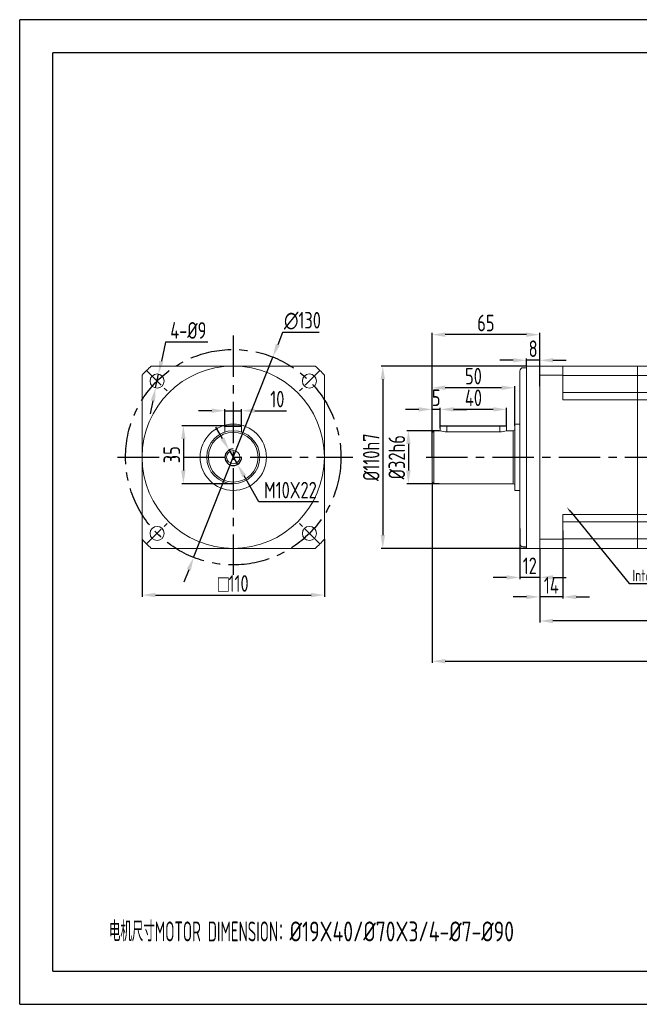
# Model space of a CAD drawing. Header units: millimetres. Extents: x -20 to 820, y -20 to 574.
# Tile 1 of 3: x -20 to 354, y -20 to 574. Entities that reach past the tile are written whole.
import ezdxf
from ezdxf import colors
from ezdxf.entities.mleader import LeaderData, LeaderLine
from ezdxf.math import Vec2, Vec3

# ---------------------------------------------------------------- set-up
doc = ezdxf.new("R2010")
doc.units = ezdxf.units.MM
doc.header["$LTSCALE"] = 20
doc.linetypes.add('CENTER', pattern=[2, 1.25, -0.25, 0.25, -0.25])
doc.layers.get('0').update_dxf_attribs({"lineweight": 20})
doc.layers.add('1轮廓实线层', color=7, linetype='Continuous', lineweight=20)
for name, color, linetype in [('2细线层', 4, 'Continuous'), ('3中心线层', 1, 'CENTER'), ('7标注层', 4, 'Continuous'), ('图框层', 7, 'Continuous')]:
    doc.layers.add(name, color=color, linetype=linetype)
doc.styles.get("Standard").update_dxf_attribs({"font": 'isocp.shx', "width": 0.8, "bigfont": 'gbcbig.shx'})
doc.styles.add('TH_GBDIM', font='isocp.shx', dxfattribs={"width": 0.8, "bigfont": 'gbcbig.shx'})
doc.dimstyles.new('TH_GBDIM', dxfattribs={"dimscale": 2, "dimtxt": 5, "dimasz": 4, "dimexe": 0.5, "dimexo": 0, "dimgap": 1, "dimtad": 1, "dimtoh": 1, "dimdec": 3, "dimdsep": 46, "dimtxsty": 'TH_GBDIM', "dimcen": 0, "dimclrd": 256, "dimclre": 256, "dimclrt": 256, "dimadec": 3, "dimazin": 2, "dimtfac": 0.714286, "dimtdec": 3, "dimtmove": 0, "dimatfit": 3, "dimfxl": 1, "dimtolj": 1, "dimtzin": 0, "dimlwd": -1, "dimarcsym": 0})
doc.dimstyles.new('TH_GBDIM$0', dxfattribs={"dimscale": 2, "dimtxt": 5, "dimasz": 4, "dimexe": 0.5, "dimexo": 0, "dimgap": 1, "dimtad": 1, "dimtoh": 1, "dimdec": 3, "dimdsep": 46, "dimtxsty": 'TH_GBDIM', "dimcen": 0, "dimclrd": 256, "dimclre": 256, "dimclrt": 256, "dimadec": 3, "dimazin": 2, "dimtfac": 0.714286, "dimtdec": 3, "dimtmove": 0, "dimatfit": 3, "dimfxl": 1, "dimtolj": 1, "dimtzin": 0, "dimlwd": -1, "dimarcsym": 0})

# ---------------------------------------------------------------- blocks, each defined once
blk = doc.blocks.new('*D40')
at = {"layer": '7标注层', "lineweight": -2}
for p, q in [((233.16, 326.05), (213.63, 326.05)), ((233.16, 294.05), (213.63, 294.05))]:
    blk.add_line(p, q, dxfattribs=at)
at = {"layer": '7标注层'}
blk.add_line((214.63, 318.05), (214.63, 302.05), dxfattribs=at)
for points in [[(215.96, 318.05), (213.3, 318.05), (214.63, 326.05)], [(213.3, 302.05), (215.96, 302.05), (214.63, 294.05)]]:
    blk.add_solid(points, dxfattribs=at)
at = {"layer": 'Defpoints', "color": 0}
for p in [(233.16, 326.05), (214.63, 294.05), (233.16, 294.05)]:
    blk.add_point(p, dxfattribs=at)
at = {"layer": '7标注层', "insert": (207.63, 310.05), "char_height": 10, "attachment_point": 5, "rotation": 90}
blk.add_mtext('\\A1;{%%c32}{}{h6{\\H0.7x;}{}}', dxfattribs=at)
blk = doc.blocks.new('*D41')
at = {"layer": '7标注层', "lineweight": -2}
for p, q in [((281.89, 267.11), (281.89, 236.54)), ((293.89, 255.05), (293.89, 236.54))]:
    blk.add_line(p, q, dxfattribs=at)
at = {"layer": '7标注层'}
for p, q in [((273.89, 237.54), (265.89, 237.54)), ((293.89, 237.54), (281.89, 237.54)), ((301.89, 237.54), (309.89, 237.54))]:
    blk.add_line(p, q, dxfattribs=at)
for points in [[(273.89, 236.2), (273.89, 238.87), (281.89, 237.54)], [(301.89, 238.87), (301.89, 236.2), (293.89, 237.54)]]:
    blk.add_solid(points, dxfattribs=at)
at = {"layer": 'Defpoints', "color": 0}
for p in [(281.89, 267.11), (293.89, 255.05), (281.89, 237.54)]:
    blk.add_point(p, dxfattribs=at)
at = {"layer": '7标注层', "insert": (287.89, 244.54), "char_height": 10, "attachment_point": 5}
blk.add_mtext('\\A1;12', dxfattribs=at)
blk = doc.blocks.new('*D42')
at = {"layer": '7标注层', "lineweight": -2}
for p, q in [((307.89, 265.89), (307.89, 224.75)), ((293.89, 250.05), (293.89, 224.75))]:
    blk.add_line(p, q, dxfattribs=at)
at = {"layer": '7标注层'}
for p, q in [((285.89, 225.75), (277.89, 225.75)), ((307.89, 225.75), (293.89, 225.75)), ((315.89, 225.75), (323.89, 225.75))]:
    blk.add_line(p, q, dxfattribs=at)
for points in [[(285.89, 224.42), (285.89, 227.09), (293.89, 225.75)], [(315.89, 227.09), (315.89, 224.42), (307.89, 225.75)]]:
    blk.add_solid(points, dxfattribs=at)
at = {"layer": 'Defpoints', "color": 0}
for p in [(307.89, 265.89), (293.89, 250.05), (293.89, 225.75)]:
    blk.add_point(p, dxfattribs=at)
at = {"layer": '7标注层', "insert": (300.89, 232.75), "char_height": 10, "attachment_point": 5}
blk.add_mtext('\\A1;14', dxfattribs=at)
blk = doc.blocks.new('*D43')
at = {"layer": '7标注层', "lineweight": -2}
for p, q in [((228.89, 310.05), (228.89, 384.99)), ((293.89, 364.82), (293.89, 384.99))]:
    blk.add_line(p, q, dxfattribs=at)
at = {"layer": '7标注层'}
blk.add_line((285.89, 383.99), (236.89, 383.99), dxfattribs=at)
for points in [[(236.89, 385.33), (236.89, 382.66), (228.89, 383.99)], [(285.89, 382.66), (285.89, 385.33), (293.89, 383.99)]]:
    blk.add_solid(points, dxfattribs=at)
at = {"layer": 'Defpoints', "color": 0}
for p in [(228.89, 383.99), (293.89, 364.82), (228.89, 310.05)]:
    blk.add_point(p, dxfattribs=at)
at = {"layer": '7标注层', "insert": (261.39, 390.99), "char_height": 10, "attachment_point": 5}
blk.add_mtext('\\A1;65', dxfattribs=at)
blk = doc.blocks.new('*D44')
at = {"layer": '7标注层', "lineweight": -2}
for p, q in [((233.89, 328.65), (233.89, 339.91)), ((273.89, 328.51), (273.89, 339.91))]:
    blk.add_line(p, q, dxfattribs=at)
at = {"layer": '7标注层'}
blk.add_line((265.89, 338.91), (241.89, 338.91), dxfattribs=at)
for points in [[(241.89, 340.25), (241.89, 337.58), (233.89, 338.91)], [(265.89, 337.58), (265.89, 340.25), (273.89, 338.91)]]:
    blk.add_solid(points, dxfattribs=at)
at = {"layer": 'Defpoints', "color": 0}
for p in [(233.89, 338.91), (233.89, 328.65), (273.89, 328.51)]:
    blk.add_point(p, dxfattribs=at)
at = {"layer": '7标注层', "insert": (253.89, 345.91), "char_height": 10, "attachment_point": 5}
blk.add_mtext('\\A1;40', dxfattribs=at)
blk = doc.blocks.new('*D45')
at = {"layer": '7标注层'}
for p, q in [((220.89, 338.91), (212.89, 338.91)), ((233.89, 338.91), (228.89, 338.91)), ((241.89, 338.91), (249.89, 338.91))]:
    blk.add_line(p, q, dxfattribs=at)
at = {"layer": '7标注层', "lineweight": -2}
for p, q in [((228.89, 310.05), (228.89, 339.91)), ((233.89, 327.63), (233.89, 339.91))]:
    blk.add_line(p, q, dxfattribs=at)
at = {"layer": '7标注层'}
for points in [[(220.89, 337.58), (220.89, 340.25), (228.89, 338.91)], [(241.89, 340.25), (241.89, 337.58), (233.89, 338.91)]]:
    blk.add_solid(points, dxfattribs=at)
at = {"layer": 'Defpoints', "color": 0}
for p in [(228.89, 338.91), (233.89, 327.63), (228.89, 310.05)]:
    blk.add_point(p, dxfattribs=at)
at = {"layer": '7标注层', "insert": (231.39, 345.91), "char_height": 10, "attachment_point": 5}
blk.add_mtext('\\A1;5', dxfattribs=at)
blk = doc.blocks.new('*D46')
at = {"layer": '7标注层', "lineweight": -2}
for p, q in [((228.89, 321.55), (228.89, 352.95)), ((278.89, 329.05), (278.89, 352.95))]:
    blk.add_line(p, q, dxfattribs=at)
at = {"layer": '7标注层'}
blk.add_line((270.89, 351.95), (236.89, 351.95), dxfattribs=at)
for points in [[(236.89, 353.28), (236.89, 350.61), (228.89, 351.95)], [(270.89, 350.61), (270.89, 353.28), (278.89, 351.95)]]:
    blk.add_solid(points, dxfattribs=at)
at = {"layer": 'Defpoints', "color": 0}
for p in [(228.89, 351.95), (278.89, 329.05), (228.89, 321.55)]:
    blk.add_point(p, dxfattribs=at)
at = {"layer": '7标注层', "insert": (253.89, 358.95), "char_height": 10, "attachment_point": 5}
blk.add_mtext('\\A1;50', dxfattribs=at)
blk = doc.blocks.new('*D47')
at = {"layer": '7标注层'}
for p, q in [((277.89, 368.51), (269.89, 368.51)), ((293.89, 368.51), (285.89, 368.51)), ((301.89, 368.51), (309.89, 368.51))]:
    blk.add_line(p, q, dxfattribs=at)
at = {"layer": '7标注层', "lineweight": -2}
for p, q in [((285.89, 364.82), (285.89, 369.51)), ((293.89, 352.84), (293.89, 369.51))]:
    blk.add_line(p, q, dxfattribs=at)
at = {"layer": '7标注层'}
for points in [[(277.89, 367.18), (277.89, 369.84), (285.89, 368.51)], [(301.89, 369.84), (301.89, 367.18), (293.89, 368.51)]]:
    blk.add_solid(points, dxfattribs=at)
at = {"layer": 'Defpoints', "color": 0}
for p in [(285.89, 368.51), (285.89, 364.82), (293.89, 352.84)]:
    blk.add_point(p, dxfattribs=at)
at = {"layer": '7标注层', "insert": (289.89, 375.51), "char_height": 10, "attachment_point": 5}
blk.add_mtext('\\A1;8', dxfattribs=at)
blk = doc.blocks.new('*D48')
at = {"layer": '7标注层', "lineweight": -2}
for p, q in [((53.91, 260.54), (53.91, 225.9)), ((163.91, 260.54), (163.91, 225.9))]:
    blk.add_line(p, q, dxfattribs=at)
at = {"layer": '7标注层'}
blk.add_line((61.91, 226.9), (155.91, 226.9), dxfattribs=at)
for points in [[(61.91, 228.23), (61.91, 225.56), (53.91, 226.9)], [(155.91, 225.56), (155.91, 228.23), (163.91, 226.9)]]:
    blk.add_solid(points, dxfattribs=at)
at = {"layer": 'Defpoints', "color": 0}
for p in [(53.91, 260.54), (163.91, 260.54), (163.91, 226.9)]:
    blk.add_point(p, dxfattribs=at)
at = {"layer": '7标注层', "insert": (108.91, 233.9), "char_height": 10, "attachment_point": 5}
blk.add_mtext('\\A1;{\\Famgdt;o}110', dxfattribs=at)
blk = doc.blocks.new('*D49')
at = {"layer": '7标注层', "transparency": 16777216}
for p, q in [((67.98, 379.54), (65.51, 367.99)), ((93.62, 379.54), (67.98, 379.54)), ((62.05, 351.85), (63.83, 360.17)), ((60.38, 344.03), (58.7, 336.21))]:
    blk.add_line(p, q, dxfattribs=at)
for points in [[(64.21, 368.27), (66.81, 367.71), (63.83, 360.17)], [(59.07, 344.31), (61.68, 343.75), (62.05, 351.85)]]:
    blk.add_solid(points, dxfattribs=at)
at = {"layer": 'Defpoints', "color": 0, "transparency": 16777216}
for p in [(63.83, 360.17), (62.05, 351.85)]:
    blk.add_point(p, dxfattribs=at)
at = {"layer": '7标注层', "transparency": 16777216, "insert": (81.8, 386.54), "char_height": 10, "attachment_point": 5}
blk.add_mtext('\\A1;{4-%%c9}{}{}', dxfattribs=at)
blk = doc.blocks.new('*D50')
at = {"layer": '7标注层', "lineweight": -2, "transparency": 16777216}
for p, q in [((103.91, 328.38), (103.91, 339.12)), ((113.91, 328.38), (113.91, 339.12))]:
    blk.add_line(p, q, dxfattribs=at)
at = {"layer": '7标注层', "transparency": 16777216}
for p, q in [((95.91, 338.12), (87.91, 338.12)), ((103.91, 338.12), (113.91, 338.12)), ((121.91, 338.12), (141.11, 338.12))]:
    blk.add_line(p, q, dxfattribs=at)
for points in [[(95.91, 339.45), (95.91, 336.78), (103.91, 338.12)], [(121.91, 339.45), (121.91, 336.78), (113.91, 338.12)]]:
    blk.add_solid(points, dxfattribs=at)
at = {"layer": 'Defpoints', "color": 0, "transparency": 16777216}
for p in [(113.91, 338.12), (103.91, 328.38), (113.91, 328.38)]:
    blk.add_point(p, dxfattribs=at)
at = {"layer": '7标注层', "transparency": 16777216, "insert": (135.51, 345.12), "char_height": 10, "attachment_point": 5}
blk.add_mtext('\\A1;10', dxfattribs=at)
blk = doc.blocks.new('*D51')
at = {"layer": '7标注层', "lineweight": -2, "transparency": 16777216}
for p, q in [((104.41, 329.05), (77.8, 329.05)), ((108.91, 294.05), (77.8, 294.05))]:
    blk.add_line(p, q, dxfattribs=at)
at = {"layer": '7标注层', "transparency": 16777216}
blk.add_line((78.8, 321.05), (78.8, 302.05), dxfattribs=at)
for points in [[(77.46, 321.05), (80.13, 321.05), (78.8, 329.05)], [(77.46, 302.05), (80.13, 302.05), (78.8, 294.05)]]:
    blk.add_solid(points, dxfattribs=at)
at = {"layer": 'Defpoints', "color": 0, "transparency": 16777216}
for p in [(104.41, 329.05), (78.8, 294.05), (108.91, 294.05)]:
    blk.add_point(p, dxfattribs=at)
at = {"layer": '7标注层', "transparency": 16777216, "insert": (71.8, 311.55), "char_height": 10, "attachment_point": 5, "rotation": 90}
blk.add_mtext('\\A1;35', dxfattribs=at)
blk = doc.blocks.new('A$C3B472293')
for p, q in [((3, 20), (0, 20)), ((0, 20), (0, -20)), ((3, 20), (3, -20)), ((8, 18.8), (8, 15.98)), ((12, 18.8), (8, 18.8)), ((8.2, 19), (12, 19)), ((12, 18.8), (12, 19)), ((12, 19), (44, 19)), ((12, 18.8), (12, 15.34)), ((44, 18.8), (12, 18.8)), ((44, 19), (47.8, 19)), ((44, 18.8), (44, 15.34)), ((48, 18.8), (44, 18.8)), ((48, 16), (48, 18.8)), ((8, 16), (4, 16)), ((12, 15.34), (44, 15.34)), ((52, 16), (48, 16)), ((52, 16), (53, 15)), ((52, 16), (52, -16)), ((53, 15), (53, -15)), ((52, -16), (4, -16)), ((53, -15), (52, -16)), ((0, -20), (3, -20))]:
    blk.add_line(p, q)
for centre, radius, start, end in [((8.2, 18.8), 0.2, 90, 180), ((47.8, 18.8), 0.2, 0, 90), ((12.13, 28.6), 13.25, 252.11386, 269.45919), ((43.84, 28.8), 13.46, 270.66855, 287.99437)]:
    blk.add_arc(centre, radius, start, end)
at = {"layer": '1轮廓实线层'}
blk.add_line((4, 16), (4, -16), dxfattribs=at)
at = {"layer": '1轮廓实线层', "ltscale": 0.1}
for centre, start, end in [((4, 17), 180, 270), ((4, -17), 90, 180)]:
    blk.add_arc(centre, 1, start, end, dxfattribs=at)
blk = doc.blocks.new('*D52')
at = {"layer": '7标注层', "transparency": 16777216}
for p, q in [((102.4, 321.3), (98.39, 328.23)), ((106.4, 314.38), (111.41, 305.72)), ((124.42, 283.21), (115.41, 298.79)), ((160.42, 283.21), (124.42, 283.21))]:
    blk.add_line(p, q, dxfattribs=at)
for points in [[(103.55, 321.97), (101.24, 320.63), (106.4, 314.38)], [(116.57, 299.46), (114.26, 298.13), (111.41, 305.72)]]:
    blk.add_solid(points, dxfattribs=at)
at = {"layer": 'Defpoints', "color": 0, "transparency": 16777216}
for p in [(106.4, 314.38), (111.41, 305.72)]:
    blk.add_point(p, dxfattribs=at)
at = {"layer": '7标注层', "transparency": 16777216, "insert": (143.42, 290.21), "char_height": 10, "attachment_point": 5, "style": 'TH_GBDIM'}
blk.add_mtext('\\A1;{M10X22}{}{}', dxfattribs=at)
blk = doc.blocks.new('*D58')
at = {"layer": '7标注层', "transparency": 16777216}
for p, q in [((138.69, 385.37), (135.75, 377.93)), ((160.67, 385.37), (138.69, 385.37)), ((85.01, 249.6), (132.8, 370.49)), ((82.07, 242.16), (79.12, 234.72))]:
    blk.add_line(p, q, dxfattribs=at)
for points in [[(134.51, 378.42), (136.99, 377.44), (132.8, 370.49)], [(80.83, 242.65), (83.31, 241.67), (85.01, 249.6)]]:
    blk.add_solid(points, dxfattribs=at)
at = {"layer": 'Defpoints', "color": 0, "transparency": 16777216}
for p in [(132.8, 370.49), (85.01, 249.6)]:
    blk.add_point(p, dxfattribs=at)
at = {"layer": '7标注层', "transparency": 16777216, "insert": (150.68, 392.37), "char_height": 10, "attachment_point": 5, "style": 'TH_GBDIM'}
blk.add_mtext('\\A1;∅130', dxfattribs=at)
blk = doc.blocks.new('*D60')
at = {"layer": '7标注层', "lineweight": -2}
for p, q in [((489.69, 305.23), (489.69, 210.26)), ((293.89, 236.05), (293.89, 210.26))]:
    blk.add_line(p, q, dxfattribs=at)
at = {"layer": '7标注层'}
blk.add_line((481.69, 211.26), (301.89, 211.26), dxfattribs=at)
for points in [[(301.89, 212.59), (301.89, 209.92), (293.89, 211.26)], [(481.69, 209.92), (481.69, 212.59), (489.69, 211.26)]]:
    blk.add_solid(points, dxfattribs=at)
at = {"layer": 'Defpoints', "color": 0}
for p in [(489.69, 305.23), (293.89, 236.05), (293.89, 211.26)]:
    blk.add_point(p, dxfattribs=at)
at = {"layer": '7标注层', "insert": (391.79, 218.26), "char_height": 10, "attachment_point": 5, "style": 'TH_GBDIM'}
blk.add_mtext('\\A1;195.8', dxfattribs=at)
blk = doc.blocks.new('FGGH')
for p, q in [((0, 55), (-41.8, 55)), ((-41.8, 55), (-41.8, 52.96)), ((0, 55), (0, -55)), ((-41.8, 52.96), (-41.8, 49.27)), ((0, 49.27), (-41.8, 49.27)), ((-41.8, 49.27), (-41.8, 0)), ((-41.8, 38.95), (-41.8, 37.69)), ((-41.8, 37.69), (-41.8, 34.64)), ((0, 34.64), (-41.8, 34.64)), ((-41.8, 0), (-41.8, -49.27)), ((0, -34.64), (-41.8, -34.64)), ((-41.8, -34.64), (-41.8, -37.69)), ((-41.8, -37.69), (-41.8, -38.95)), ((0, -49.27), (-41.8, -49.27)), ((-41.8, -49.27), (-41.8, -52.96)), ((-41.8, -52.96), (-41.8, -55)), ((0, -55), (-41.8, -55))]:
    blk.add_line(p, q)
for points in [[(0, 38.95), (-41.8, 38.95)], [(-41.8, -38.95), (0, -38.95)]]:
    blk.add_open_spline(points, degree=1)
at = {"layer": '1轮廓实线层'}
for p, q in [((-41.8, 55), (-41.8, 50)), ((-41.8, 55), (-41.8, 50)), ((-41.8, -50), (-41.8, -55)), ((-41.8, -50), (-41.8, -55))]:
    blk.add_line(p, q, dxfattribs=at)
blk = doc.blocks.new('*D61')
at = {"layer": '7标注层', "lineweight": -2}
for p, q in [((285.89, 365.05), (198.18, 365.05)), ((285.89, 255.05), (198.18, 255.05))]:
    blk.add_line(p, q, dxfattribs=at)
at = {"layer": '7标注层'}
blk.add_line((199.18, 357.05), (199.18, 263.05), dxfattribs=at)
for points in [[(200.51, 357.05), (197.85, 357.05), (199.18, 365.05)], [(197.85, 263.05), (200.51, 263.05), (199.18, 255.05)]]:
    blk.add_solid(points, dxfattribs=at)
at = {"layer": 'Defpoints', "color": 0}
for p in [(285.89, 365.05), (199.18, 255.05), (285.89, 255.05)]:
    blk.add_point(p, dxfattribs=at)
at = {"layer": '7标注层', "insert": (192.18, 310.05), "char_height": 10, "attachment_point": 5, "rotation": 90}
blk.add_mtext('\\A1;{%%c110}{}{h7{\\H0.7x;}{}}', dxfattribs=at)
blk = doc.blocks.new('*D237')
at = {"layer": '7标注层', "lineweight": -2}
for p, q in [((544.69, 310.05), (544.69, 185.97)), ((228.89, 295.05), (228.89, 185.97))]:
    blk.add_line(p, q, dxfattribs=at)
at = {"layer": '7标注层'}
blk.add_line((236.89, 186.97), (536.69, 186.97), dxfattribs=at)
for points in [[(236.89, 188.3), (236.89, 185.64), (228.89, 186.97)], [(536.69, 185.64), (536.69, 188.3), (544.69, 186.97)]]:
    blk.add_solid(points, dxfattribs=at)
at = {"layer": 'Defpoints', "color": 0}
for p in [(544.69, 310.05), (228.89, 295.05), (544.69, 186.97)]:
    blk.add_point(p, dxfattribs=at)
at = {"layer": '7标注层', "insert": (386.79, 193.97), "char_height": 10, "attachment_point": 5, "style": 'TH_GBDIM'}
blk.add_mtext('\\A1;315.8', dxfattribs=at)

msp = doc.modelspace()

# ---------------------------------------------------------------- linework, layer by layer
at = {"ltscale": 0.1}
for p, q in [((293.889, 365.0476), (307.889, 365.0476)), ((293.889, 359.5552), (307.889, 359.5552)), ((293.889, 260.54), (307.889, 260.54)), ((293.889, 255.0476), (313.089, 255.0476))]:
    msp.add_line(p, q, dxfattribs=at)
for p, q in [((307.889, 365.0476), (313.089, 365.0476)), ((307.889, 365.0476), (307.889, 363.0064)), ((307.889, 363.0064), (307.889, 359.3205)), ((313.089, 365.0476), (352.889, 365.0476)), ((352.889, 365.0476), (352.889, 363.0064)), ((352.889, 363.0064), (352.889, 359.3205)), ((307.889, 359.3205), (313.089, 359.3205)), ((307.889, 359.3205), (307.889, 348.9959)), ((313.089, 359.3205), (352.889, 359.3205)), ((352.889, 359.3205), (352.889, 310.0476)), ((307.889, 348.9959), (307.889, 347.7353)), ((307.889, 347.7353), (307.889, 344.6886)), ((307.889, 344.6886), (313.089, 344.6886)), ((313.089, 344.6886), (352.889, 344.6886)), ((352.889, 348.9959), (352.889, 347.7353)), ((352.889, 347.7353), (352.889, 344.6886)), ((352.889, 310.0476), (352.889, 260.7746)), ((307.889, 275.4066), (307.889, 272.3599)), ((307.889, 275.4066), (313.089, 275.4066)), ((313.089, 275.4066), (352.889, 275.4066)), ((352.889, 275.4066), (352.889, 272.3599)), ((307.889, 272.3599), (307.889, 271.0993)), ((307.889, 271.0993), (307.889, 260.7746)), ((352.889, 272.3599), (352.889, 271.0993)), ((307.889, 260.7746), (313.089, 260.7746)), ((307.889, 260.7746), (307.889, 257.0888)), ((307.889, 257.0888), (307.889, 255.0476)), ((313.089, 260.7746), (352.889, 260.7746)), ((352.889, 260.7746), (352.889, 257.0888)), ((352.889, 257.0888), (352.889, 255.0476)), ((313.089, 255.0476), (352.889, 255.0476))]:
    msp.add_line(p, q)
for points in [[(307.889, 348.9959), (313.089, 348.9959)], [(313.089, 348.9959), (352.889, 348.9959)], [(313.089, 271.0993), (307.889, 271.0993)], [(352.889, 271.0993), (313.089, 271.0993)]]:
    msp.add_open_spline(points, degree=1)
at = {"layer": '1轮廓实线层'}
for p, q in [((59.3982, 365.0476), (158.4134, 365.0476)), ((283.889, 364.0476), (285.889, 364.0476)), ((293.889, 365.0476), (285.889, 365.0476)), ((285.889, 365.0476), (285.889, 255.0476)), ((293.889, 365.0476), (293.889, 255.0476)), ((352.889, 365.0476), (352.889, 360.0476)), ((352.889, 365.0476), (352.889, 360.0476)), ((53.9058, 260.54), (53.9058, 359.5552)), ((163.9058, 359.5552), (163.9058, 260.54)), ((281.889, 362.0476), (281.889, 258.0476)), ((103.9058, 328.5476), (103.9058, 325.2463)), ((103.9058, 328.5476), (113.9058, 328.5476)), ((104.4058, 329.0476), (113.4058, 329.0476)), ((108.9058, 329.0476), (105.4058, 329.0476)), ((113.9058, 328.5476), (113.9058, 325.2463)), ((307.889, 275.4066), (307.889, 255.0476)), ((283.889, 256.0476), (285.889, 256.0476)), ((352.889, 260.0476), (352.889, 255.0476)), ((352.889, 260.0476), (352.889, 255.0476)), ((158.4134, 255.0476), (59.3982, 255.0476)), ((293.889, 255.0476), (285.889, 255.0476))]:
    msp.add_line(p, q, dxfattribs=at)
for centre, radius in [((108.9058, 310.0476), 55), ((62.9439, 356.0095), 4.25), ((154.8678, 356.0095), 4.25), ((108.9058, 310.0476), 20), ((108.9058, 310.0476), 16), ((108.9058, 310.0476), 15), ((108.9058, 310.0476), 4), ((62.9439, 264.0856), 4.25), ((154.8678, 264.0856), 4.25)]:
    msp.add_circle(centre, radius, dxfattribs=at)
for centre, radius, start, end in [((108.9058, 310.0476), 74, 131.9915721, 138.0084279), ((108.9058, 310.0476), 74, 41.9915721, 48.0084279), ((283.889, 362.0476), 2, 90, 180), ((104.4058, 328.5476), 0.5, 90, 180), ((113.4058, 328.5476), 0.5, 0, 90), ((108.9058, 310.0476), 74, 221.9915721, 228.0084279), ((108.9058, 310.0476), 74, 311.9915721, 318.0084279), ((283.889, 258.0476), 2, 180, 270)]:
    msp.add_arc(centre, radius, start, end, dxfattribs=at)
at = {"layer": '2细线层'}
for p, q in [((-20, -20), (-20, 574)), ((820, 574), (-20, 574)), ((-20, -20), (820, -20))]:
    msp.add_line(p, q, dxfattribs=at)
at = {"layer": '3中心线层'}
for p, q in [((108.9058, 383.4945), (108.9058, 239.0528)), ((39.1332, 310.0476), (181.173, 310.0476)), ((225.3538, 310.0476), (535.8667, 310.0476))]:
    msp.add_line(p, q, dxfattribs=at)
at = {"layer": '3中心线层', "ltscale": 0.5}
for p, q in [((56.5799, 362.3735), (69.5247, 349.4287)), ((161.2317, 362.3735), (148.287, 349.4287)), ((56.5799, 257.7217), (69.5247, 270.6664)), ((161.2317, 257.7217), (148.287, 270.6664))]:
    msp.add_line(p, q, dxfattribs=at)
at = {"layer": '3中心线层'}
msp.add_circle((108.9058, 310.0476), 65, dxfattribs=at)
at = {"layer": '7标注层'}
msp.add_arc((108.9058, 310.0476), 5, 90, 0, dxfattribs=at)
at = {"layer": '图框层'}
for p, q in [((0, 0), (0, 554)), ((800, 554), (0, 554)), ((0, 0), (800, 0))]:
    msp.add_line(p, q, dxfattribs=at)

# ---------------------------------------------------------------- block references
at = {"layer": '1轮廓实线层', "xscale": -1}
for name, p in [('FGGH', (352.889, 310.0476)), ('A$C3B472293', (281.889, 310.0476))]:
    msp.add_blockref(name, p, dxfattribs=at)

# ---------------------------------------------------------------- texts
at = {"layer": '7标注层', "linetype": 'ByBlock', "insert": (33.8838, 29.9507), "char_height": 12, "width": 322.142199, "attachment_point": 1}
msp.add_mtext('电机尺寸{\\W0.6;MOTOR DIMENSION}：%%C19X40/%%C70X3/4-%%C7-%%C90', dxfattribs=at)

# ---------------------------------------------------------------- dimensions: what is measured, and where the dimension line sits
at = {"layer": '7标注层'}
dim = msp.add_diameter_dim_2p(p1=(85.007, 249.6005), p2=(132.8047, 370.4946), dimstyle='TH_GBDIM', dxfattribs=at)
dim.commit()
dim.dimension.update_dxf_attribs({"geometry": '*D58', "text_midpoint": (150.6792, 392.3739)})
dim = msp.add_diameter_dim_2p(p1=(62.0539, 351.8537), p2=(63.8338, 360.1653), text='{4-%%c9}{}{}', dimstyle='TH_GBDIM', override={"dimtxsty": 'Standard'}, dxfattribs=at)
dim.commit()
dim.dimension.update_dxf_attribs({"geometry": '*D49', "text_midpoint": (81.8004, 379.5445), "dimtype": 163})
for base, p1, p2, angle, picture, middle in [((228.889, 383.9922), (293.889, 364.8163), (228.889, 310.0476), 180, '*D43', (261.389, 390.9922)), ((228.889, 351.9464), (278.889, 329.0476), (228.889, 321.5476), 180, '*D46', (253.889, 358.9464)), ((233.889, 338.9124), (273.889, 328.5147), (233.889, 328.6498), 180, '*D44', (253.889, 345.9124)), ((78.7982, 294.0476), (104.4058, 329.0476), (108.9058, 294.0476), 90, '*D51', (71.7982, 311.5476)), ((293.889, 225.7534), (307.889, 265.8906), (293.889, 250.0476), 180, '*D42', (300.889, 232.7534))]:
    dim = msp.add_linear_dim(base=base, p1=p1, p2=p2, angle=angle, dimstyle='TH_GBDIM', override={"dimtxsty": 'Standard'}, dxfattribs=at)
    dim.commit()
    dim.dimension.update_dxf_attribs({"geometry": picture, "text_midpoint": middle})
for base, p1, p2, picture, middle in [((285.889, 368.5094), (293.889, 352.8354), (285.889, 364.8163), '*D47', (289.889, 368.5094)), ((228.889, 338.9124), (233.889, 327.6258), (228.889, 310.0476), '*D45', (231.389, 338.9124)), ((281.889, 237.5359), (293.889, 255.0476), (281.889, 267.1074), '*D41', (287.889, 237.5359))]:
    dim = msp.add_linear_dim(base=base, p1=p1, p2=p2, angle=180, dimstyle='TH_GBDIM', override={"dimtxsty": 'Standard'}, dxfattribs=at)
    dim.commit()
    dim.dimension.update_dxf_attribs({"geometry": picture, "text_midpoint": middle, "dimtype": 160})
for base, p1, p2, text, picture, middle in [((199.1797, 255.0476), (285.889, 365.0476), (285.889, 255.0476), '{%%c<>}{}{h7{\\H0.7x;}{}}', '*D61', (199.1797, 310.0476)), ((214.6316, 294.0476), (233.163, 326.0476), (233.163, 294.0476), '{%%c<>}{}{h6{\\H0.7x;}{}}', '*D40', (214.6316, 310.0476))]:
    dim = msp.add_linear_dim(base=base, p1=p1, p2=p2, angle=90, text=text, dimstyle='TH_GBDIM', override={"dimtxsty": 'Standard'}, dxfattribs=at)
    dim.commit()
    dim.dimension.update_dxf_attribs({"geometry": picture, "text_midpoint": middle, "dimtype": 160})
for base, p1, p2, dimstyle, override, picture, middle in [((113.9058, 338.1164), (103.9058, 328.3779), (113.9058, 328.3779), 'TH_GBDIM', {"dimtxsty": 'Standard'}, '*D50', (135.5058, 345.1164)), ((544.689, 186.9711), (228.889, 295.0476), (544.689, 310.0476), 'TH_GBDIM$0', {"dimscale": 2, "dimclrt": 256}, '*D237', (386.789, 193.9711))]:
    dim = msp.add_linear_dim(base=base, p1=p1, p2=p2, dimstyle=dimstyle, override=override, dxfattribs=at)
    dim.commit()
    dim.dimension.update_dxf_attribs({"geometry": picture, "text_midpoint": middle})
dim = msp.add_diameter_dim_2p(p1=(106.4028, 314.376), p2=(111.4088, 305.7192), text='{M10X22}{}{}', dimstyle='TH_GBDIM', override={"dimgap": 1, "dimtad": 1, "dimtih": 0, "dimtoh": 1, "dimdec": 3, "dimlfac": 1, "dimse1": 0, "dimse2": 0, "dimsd1": 0, "dimsd2": 0, "dimtix": 0, "dimtofl": 1, "dimatfit": 3}, dxfattribs=at)
dim.commit()
dim.dimension.update_dxf_attribs({"geometry": '*D52', "text_midpoint": (143.4246, 290.2116)})
dim = msp.add_linear_dim(base=(293.889, 211.2579), p1=(489.6886, 305.2321), p2=(293.889, 236.0476), angle=180, dimstyle='TH_GBDIM', dxfattribs=at)
dim.commit()
dim.dimension.update_dxf_attribs({"geometry": '*D60', "text_midpoint": (391.7888, 211.2579), "dimtype": 160})
dim = msp.add_linear_dim(base=(163.9058, 226.8982), p1=(53.9058, 260.54), p2=(163.9058, 260.54), text='{\\Famgdt;o}<>', dimstyle='TH_GBDIM', override={"dimtxsty": 'Standard', "dimtol": 0, "dimlim": 0}, dxfattribs=at)
dim.commit()
dim.dimension.update_dxf_attribs({"geometry": '*D48', "text_midpoint": (108.9058, 233.8982)})

# ---------------------------------------------------------------- leaders
ml = msp.add_multileader_mtext('Standard', dxfattribs=at)
ml.set_content('Integrated gearbor housing', color=256)
ml.set_leader_properties()
ml.build(insert=Vec2(0, 0))
ml.multileader.update_dxf_attribs({"text_left_attachment_type": 6, "text_right_attachment_type": 6, "dogleg_length": 1, "arrow_head_size": 3.5})
ctx = ml.context
ctx.base_point, ctx.char_height, ctx.arrow_head_size, ctx.landing_gap_size, ctx.plane_origin, ctx.plane_x_axis = Vec3(348.9169, 233.7898), 7, 3.5, 1, Vec3(336.5157, 279.7987), Vec3(-1, 0)
ctx.left_attachment, ctx.right_attachment = 6, 6
notes = []
notes.append((ctx, [(0, (1, 1, 0), (347.9169, 233.7898), (1, 0), 1, [(0, [(310.372, 279.7987)], 0, [])])]))
ctx.mtext.insert, ctx.mtext.flow_direction = Vec3(349.9169, 242.1898), 5
for ctx, leaders in notes:
    for number, flags, end, landing, length, lines in leaders:
        leader = LeaderData()
        leader.index, (leader.has_last_leader_line, leader.has_dogleg_vector, leader.attachment_direction) = number, flags
        leader.last_leader_point, leader.dogleg_vector, leader.dogleg_length = Vec3(end), Vec3(landing), length
        for number, points, colour, breaks in lines:
            line = LeaderLine()
            line.index, line.vertices, line.color, line.breaks = number, Vec3.list(points), colors.encode_raw_color(colour), breaks
            leader.lines.append(line)
        ctx.leaders.append(leader)

doc.saveas('drawing.dxf')
